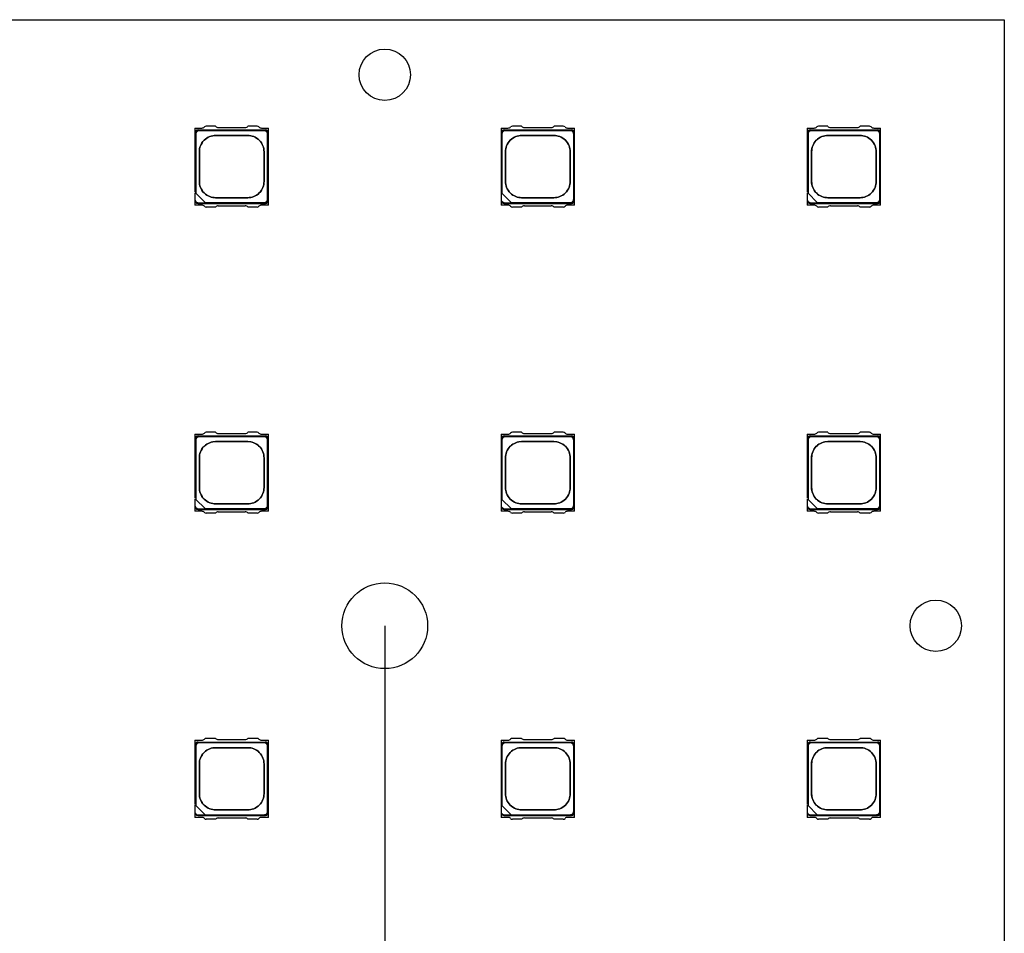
# Model space of a CAD drawing. Header units: millimetres. Extents: x 16 to 406, y 5 to 285.
# Tile 18 of 20: x 252 to 292, y 179 to 216. Entities that reach past the tile are written whole.
import ezdxf
from ezdxf.enums import TextEntityAlignment as Align

# ---------------------------------------------------------------- set-up
doc = ezdxf.new("R2010")
doc.units = ezdxf.units.MM
doc.layers.add('Default', color=7, linetype='Continuous')
doc.layers.add('RECLED_223X50MM_', color=7, linetype='Continuous')
doc.styles.add('SEACAD_Arial', font='arial.ttf')
doc.dimstyles.new('ISO', dxfattribs={"dimtxt": 3.5, "dimasz": 3.5, "dimexe": 1.75, "dimexo": 0, "dimgap": 0.875, "dimtad": 1, "dimtxsty": 'SEACAD_Arial', "dimblk1": '_SE_FILLED', "dimblk2": '_SE_FILLED', "dimsah": 1, "dimcen": 1.75, "dimadec": 0, "dimazin": 0, "dimtfac": 0.5, "dimtdec": 3, "dimtmove": 0, "dimatfit": 3, "dimfxl": 1, "dimarcsym": 0})

# ---------------------------------------------------------------- blocks, each defined once
blk = doc.blocks.new('SE')
at = {"layer": 'RECLED_223X50MM_', "color": 7, "linetype": 'Continuous'}
for p, q in [((69.276, 216.116), (292.276, 216.116)), ((292.276, 216.116), (292.276, 166.616)), ((259.226, 211.691), (259.226, 211.486)), ((259.226, 211.691), (259.508, 211.691)), ((259.356, 211.616), (262.096, 211.616)), ((262.061, 211.581), (259.391, 211.581)), ((260.064, 211.766), (259.687, 211.766)), ((260.176, 211.716), (261.276, 211.716)), ((261.766, 211.766), (261.388, 211.766)), ((261.944, 211.691), (262.226, 211.691)), ((262.226, 211.486), (262.226, 211.691)), ((271.726, 211.691), (271.726, 211.486)), ((271.726, 211.691), (272.008, 211.691)), ((271.856, 211.616), (274.596, 211.616)), ((274.561, 211.581), (271.891, 211.581)), ((272.564, 211.766), (272.187, 211.766)), ((272.676, 211.716), (273.776, 211.716)), ((274.266, 211.766), (273.888, 211.766)), ((274.444, 211.691), (274.726, 211.691)), ((274.726, 211.486), (274.726, 211.691)), ((284.226, 211.691), (284.226, 211.486)), ((284.226, 211.691), (284.508, 211.691)), ((284.356, 211.616), (287.096, 211.616)), ((287.061, 211.581), (284.391, 211.581)), ((285.064, 211.766), (284.687, 211.766)), ((285.176, 211.716), (286.276, 211.716)), ((286.766, 211.766), (286.388, 211.766)), ((286.944, 211.691), (287.226, 211.691)), ((287.226, 211.486), (287.226, 211.691)), ((259.226, 211.486), (259.226, 209.084)), ((259.261, 211.451), (259.261, 209.026)), ((262.191, 208.781), (262.191, 211.451)), ((262.226, 208.746), (262.226, 211.486)), ((271.726, 211.486), (271.726, 208.746)), ((271.761, 211.451), (271.761, 209.026)), ((274.691, 208.781), (274.691, 211.451)), ((274.726, 208.746), (274.726, 211.486)), ((284.226, 211.486), (284.226, 209.084)), ((284.261, 211.451), (284.261, 209.026)), ((287.191, 208.781), (287.191, 211.451)), ((287.226, 208.746), (287.226, 211.486)), ((259.226, 208.815), (259.226, 208.746)), ((259.226, 208.746), (259.226, 208.541)), ((259.261, 209.026), (259.24, 209.047)), ((259.636, 208.651), (259.261, 209.026)), ((262.226, 208.541), (262.226, 208.746)), ((271.726, 208.746), (271.726, 208.541)), ((271.761, 209.026), (271.74, 209.047)), ((272.136, 208.651), (271.761, 209.026)), ((274.726, 208.541), (274.726, 208.746)), ((284.226, 208.815), (284.226, 208.746)), ((284.226, 208.746), (284.226, 208.541)), ((284.261, 209.026), (284.24, 209.047)), ((284.636, 208.651), (284.261, 209.026)), ((287.226, 208.541), (287.226, 208.746)), ((259.508, 208.541), (259.226, 208.541)), ((259.355, 208.616), (262.1, 208.616)), ((259.636, 208.651), (262.061, 208.651)), ((259.657, 208.63), (259.636, 208.651)), ((260.064, 208.466), (259.687, 208.466)), ((260.176, 208.516), (261.276, 208.516)), ((261.766, 208.466), (261.388, 208.466)), ((262.226, 208.541), (261.944, 208.541)), ((272.008, 208.541), (271.726, 208.541)), ((271.855, 208.616), (274.6, 208.616)), ((272.136, 208.651), (274.561, 208.651)), ((272.157, 208.63), (272.136, 208.651)), ((272.564, 208.466), (272.187, 208.466)), ((272.676, 208.516), (273.776, 208.516)), ((274.266, 208.466), (273.888, 208.466)), ((274.726, 208.541), (274.444, 208.541)), ((284.508, 208.541), (284.226, 208.541)), ((284.355, 208.616), (287.1, 208.616)), ((284.636, 208.651), (287.061, 208.651)), ((284.657, 208.63), (284.636, 208.651)), ((285.064, 208.466), (284.687, 208.466)), ((285.176, 208.516), (286.276, 208.516)), ((286.766, 208.466), (286.388, 208.466)), ((287.226, 208.541), (286.944, 208.541)), ((259.226, 199.191), (259.226, 198.986)), ((259.226, 199.191), (259.508, 199.191)), ((259.356, 199.116), (262.096, 199.116)), ((262.061, 199.081), (259.391, 199.081)), ((260.064, 199.266), (259.687, 199.266)), ((260.176, 199.216), (261.276, 199.216)), ((261.766, 199.266), (261.388, 199.266)), ((261.944, 199.191), (262.226, 199.191)), ((262.226, 198.986), (262.226, 199.191)), ((271.726, 199.191), (271.726, 198.986)), ((271.726, 199.191), (272.008, 199.191)), ((271.856, 199.116), (274.596, 199.116)), ((274.561, 199.081), (271.891, 199.081)), ((272.564, 199.266), (272.187, 199.266)), ((272.676, 199.216), (273.776, 199.216)), ((274.266, 199.266), (273.888, 199.266)), ((274.444, 199.191), (274.726, 199.191)), ((274.726, 198.986), (274.726, 199.191)), ((284.226, 199.191), (284.226, 198.986)), ((284.226, 199.191), (284.508, 199.191)), ((284.356, 199.116), (287.096, 199.116)), ((287.061, 199.081), (284.391, 199.081)), ((285.064, 199.266), (284.687, 199.266)), ((285.176, 199.216), (286.276, 199.216)), ((286.766, 199.266), (286.388, 199.266)), ((286.944, 199.191), (287.226, 199.191)), ((287.226, 198.986), (287.226, 199.191)), ((259.226, 198.986), (259.226, 196.584)), ((259.261, 198.951), (259.261, 196.526)), ((262.191, 196.281), (262.191, 198.951)), ((262.226, 196.246), (262.226, 198.986)), ((271.726, 198.986), (271.726, 196.246)), ((271.761, 198.951), (271.761, 196.526)), ((274.691, 196.281), (274.691, 198.951)), ((274.726, 196.246), (274.726, 198.986)), ((284.226, 198.986), (284.226, 196.584)), ((284.261, 198.951), (284.261, 196.526)), ((287.191, 196.281), (287.191, 198.951)), ((287.226, 196.246), (287.226, 198.986)), ((259.226, 196.315), (259.226, 196.246)), ((259.226, 196.246), (259.226, 196.041)), ((259.261, 196.526), (259.24, 196.547)), ((259.636, 196.151), (259.261, 196.526)), ((262.226, 196.041), (262.226, 196.246)), ((271.726, 196.246), (271.726, 196.041)), ((271.761, 196.526), (271.74, 196.547)), ((272.136, 196.151), (271.761, 196.526)), ((274.726, 196.041), (274.726, 196.246)), ((284.226, 196.315), (284.226, 196.246)), ((284.226, 196.246), (284.226, 196.041)), ((284.261, 196.526), (284.24, 196.547)), ((284.636, 196.151), (284.261, 196.526)), ((287.226, 196.041), (287.226, 196.246)), ((259.508, 196.041), (259.226, 196.041)), ((259.355, 196.116), (262.1, 196.116)), ((259.636, 196.151), (262.061, 196.151)), ((259.657, 196.13), (259.636, 196.151)), ((260.064, 195.966), (259.687, 195.966)), ((260.176, 196.016), (261.276, 196.016)), ((261.766, 195.966), (261.388, 195.966)), ((262.226, 196.041), (261.944, 196.041)), ((272.008, 196.041), (271.726, 196.041)), ((271.855, 196.116), (274.6, 196.116)), ((272.136, 196.151), (274.561, 196.151)), ((272.157, 196.13), (272.136, 196.151)), ((272.564, 195.966), (272.187, 195.966)), ((272.676, 196.016), (273.776, 196.016)), ((274.266, 195.966), (273.888, 195.966)), ((274.726, 196.041), (274.444, 196.041)), ((284.508, 196.041), (284.226, 196.041)), ((284.355, 196.116), (287.1, 196.116)), ((284.636, 196.151), (287.061, 196.151)), ((284.657, 196.13), (284.636, 196.151)), ((285.064, 195.966), (284.687, 195.966)), ((285.176, 196.016), (286.276, 196.016)), ((286.766, 195.966), (286.388, 195.966)), ((287.226, 196.041), (286.944, 196.041)), ((259.226, 186.691), (259.226, 186.486)), ((259.226, 186.691), (259.508, 186.691)), ((259.356, 186.616), (262.096, 186.616)), ((262.061, 186.581), (259.391, 186.581)), ((260.064, 186.766), (259.687, 186.766)), ((260.176, 186.716), (261.276, 186.716)), ((261.766, 186.766), (261.388, 186.766)), ((261.944, 186.691), (262.226, 186.691)), ((262.226, 186.486), (262.226, 186.691)), ((271.726, 186.691), (271.726, 186.486)), ((271.726, 186.691), (272.008, 186.691)), ((271.856, 186.616), (274.596, 186.616)), ((274.561, 186.581), (271.891, 186.581)), ((272.564, 186.766), (272.187, 186.766)), ((272.676, 186.716), (273.776, 186.716)), ((274.266, 186.766), (273.888, 186.766)), ((274.444, 186.691), (274.726, 186.691)), ((274.726, 186.486), (274.726, 186.691)), ((284.226, 186.691), (284.226, 186.486)), ((284.226, 186.691), (284.508, 186.691)), ((284.356, 186.616), (287.096, 186.616)), ((287.061, 186.581), (284.391, 186.581)), ((285.064, 186.766), (284.687, 186.766)), ((285.176, 186.716), (286.276, 186.716)), ((286.766, 186.766), (286.388, 186.766)), ((286.944, 186.691), (287.226, 186.691)), ((287.226, 186.486), (287.226, 186.691)), ((259.226, 186.486), (259.226, 184.084)), ((259.261, 186.451), (259.261, 184.026)), ((262.191, 183.781), (262.191, 186.451)), ((262.226, 183.746), (262.226, 186.486)), ((271.726, 186.486), (271.726, 183.746)), ((271.761, 186.451), (271.761, 184.026)), ((274.691, 183.781), (274.691, 186.451)), ((274.726, 183.746), (274.726, 186.486)), ((284.226, 186.486), (284.226, 184.084)), ((284.261, 186.451), (284.261, 184.026)), ((287.191, 183.781), (287.191, 186.451)), ((287.226, 183.746), (287.226, 186.486)), ((259.226, 183.815), (259.226, 183.746)), ((259.261, 184.026), (259.24, 184.047)), ((259.636, 183.651), (259.261, 184.026)), ((271.761, 184.026), (271.74, 184.047)), ((272.136, 183.651), (271.761, 184.026)), ((284.226, 183.815), (284.226, 183.746)), ((284.261, 184.026), (284.24, 184.047)), ((284.636, 183.651), (284.261, 184.026)), ((259.226, 183.746), (259.226, 183.541)), ((259.508, 183.541), (259.226, 183.541)), ((259.355, 183.616), (262.1, 183.616)), ((259.636, 183.651), (262.061, 183.651)), ((259.657, 183.63), (259.636, 183.651)), ((260.064, 183.466), (259.687, 183.466)), ((260.176, 183.516), (261.276, 183.516)), ((261.766, 183.466), (261.388, 183.466)), ((262.226, 183.541), (261.944, 183.541)), ((262.226, 183.541), (262.226, 183.746)), ((271.726, 183.746), (271.726, 183.541)), ((272.008, 183.541), (271.726, 183.541)), ((271.855, 183.616), (274.6, 183.616)), ((272.136, 183.651), (274.561, 183.651)), ((272.157, 183.63), (272.136, 183.651)), ((272.564, 183.466), (272.187, 183.466)), ((272.676, 183.516), (273.776, 183.516)), ((274.266, 183.466), (273.888, 183.466)), ((274.726, 183.541), (274.444, 183.541)), ((274.726, 183.541), (274.726, 183.746)), ((284.226, 183.746), (284.226, 183.541)), ((284.508, 183.541), (284.226, 183.541)), ((284.355, 183.616), (287.1, 183.616)), ((284.636, 183.651), (287.061, 183.651)), ((284.657, 183.63), (284.636, 183.651)), ((285.064, 183.466), (284.687, 183.466)), ((285.176, 183.516), (286.276, 183.516)), ((286.766, 183.466), (286.388, 183.466)), ((287.226, 183.541), (286.944, 183.541)), ((287.226, 183.541), (287.226, 183.746))]:
    blk.add_line(p, q, dxfattribs=at)
for centre, radius in [((266.976, 213.866), 1.05), ((266.976, 191.366), 1.75), ((289.476, 191.366), 1.05)]:
    blk.add_circle(centre, radius, dxfattribs=at)
for centre, radius, start, end in [((259.358, 211.484), 0.132, 91.0089, 178.9911), ((259.508, 211.841), 0.15, 270, 315.573), ((259.687, 211.666), 0.1, 90, 135.573), ((260.176, 211.866), 0.15, 221.8103, 270), ((261.276, 211.866), 0.15, 270, 318.1897), ((261.766, 211.666), 0.1, 44.427, 90), ((261.944, 211.841), 0.15, 224.427, 270), ((262.094, 211.484), 0.132, 1.0089, 88.9911), ((271.858, 211.484), 0.132, 91.0089, 178.9911), ((272.008, 211.841), 0.15, 270, 315.573), ((272.187, 211.666), 0.1, 90, 135.573), ((272.676, 211.866), 0.15, 221.8103, 270), ((273.776, 211.866), 0.15, 270, 318.1897), ((274.266, 211.666), 0.1, 44.427, 90), ((274.444, 211.841), 0.15, 224.427, 270), ((274.594, 211.484), 0.132, 1.0089, 88.9911), ((284.358, 211.484), 0.132, 91.0089, 178.9911), ((284.508, 211.841), 0.15, 270, 315.573), ((284.687, 211.666), 0.1, 90, 135.573), ((285.176, 211.866), 0.15, 221.8103, 270), ((286.276, 211.866), 0.15, 270, 318.1897), ((286.766, 211.666), 0.1, 44.427, 90), ((286.944, 211.841), 0.15, 224.427, 270), ((287.094, 211.484), 0.132, 1.0089, 88.9911), ((259.358, 208.748), 0.132, 181.0181, 268.5406), ((262.094, 208.748), 0.133, 272.729, 358.9646), ((271.858, 208.748), 0.132, 181.0181, 268.5406), ((274.594, 208.748), 0.133, 272.729, 358.9646), ((284.358, 208.748), 0.132, 181.0181, 268.5406), ((287.094, 208.748), 0.133, 272.729, 358.9646), ((259.508, 208.391), 0.15, 44.427, 90), ((259.687, 208.566), 0.1, 224.427, 270), ((260.176, 208.366), 0.15, 90, 138.1897), ((261.276, 208.366), 0.15, 41.8103, 90), ((261.766, 208.566), 0.1, 270, 315.573), ((261.944, 208.391), 0.15, 90, 135.573), ((272.008, 208.391), 0.15, 44.427, 90), ((272.187, 208.566), 0.1, 224.427, 270), ((272.676, 208.366), 0.15, 90, 138.1897), ((273.776, 208.366), 0.15, 41.8103, 90), ((274.266, 208.566), 0.1, 270, 315.573), ((274.444, 208.391), 0.15, 90, 135.573), ((284.508, 208.391), 0.15, 44.427, 90), ((284.687, 208.566), 0.1, 224.427, 270), ((285.176, 208.366), 0.15, 90, 138.1897), ((286.276, 208.366), 0.15, 41.8103, 90), ((286.766, 208.566), 0.1, 270, 315.573), ((286.944, 208.391), 0.15, 90, 135.573), ((259.358, 198.984), 0.132, 91.0089, 178.9911), ((259.508, 199.341), 0.15, 270, 315.573), ((259.687, 199.166), 0.1, 90, 135.573), ((260.176, 199.366), 0.15, 221.8103, 270), ((261.276, 199.366), 0.15, 270, 318.1897), ((261.766, 199.166), 0.1, 44.427, 90), ((261.944, 199.341), 0.15, 224.427, 270), ((262.094, 198.984), 0.132, 1.0089, 88.9911), ((271.858, 198.984), 0.132, 91.0089, 178.9911), ((272.008, 199.341), 0.15, 270, 315.573), ((272.187, 199.166), 0.1, 90, 135.573), ((272.676, 199.366), 0.15, 221.8103, 270), ((273.776, 199.366), 0.15, 270, 318.1897), ((274.266, 199.166), 0.1, 44.427, 90), ((274.444, 199.341), 0.15, 224.427, 270), ((274.594, 198.984), 0.132, 1.0089, 88.9911), ((284.358, 198.984), 0.132, 91.0089, 178.9911), ((284.508, 199.341), 0.15, 270, 315.573), ((284.687, 199.166), 0.1, 90, 135.573), ((285.176, 199.366), 0.15, 221.8103, 270), ((286.276, 199.366), 0.15, 270, 318.1897), ((286.766, 199.166), 0.1, 44.427, 90), ((286.944, 199.341), 0.15, 224.427, 270), ((287.094, 198.984), 0.132, 1.0089, 88.9911), ((259.358, 196.248), 0.132, 181.0181, 268.5406), ((262.094, 196.248), 0.133, 272.729, 358.9646), ((271.858, 196.248), 0.132, 181.0181, 268.5406), ((274.594, 196.248), 0.133, 272.729, 358.9646), ((284.358, 196.248), 0.132, 181.0181, 268.5406), ((287.094, 196.248), 0.133, 272.729, 358.9646), ((259.508, 195.891), 0.15, 44.427, 90), ((259.687, 196.066), 0.1, 224.427, 270), ((260.176, 195.866), 0.15, 90, 138.1897), ((261.276, 195.866), 0.15, 41.8103, 90), ((261.766, 196.066), 0.1, 270, 315.573), ((261.944, 195.891), 0.15, 90, 135.573), ((272.008, 195.891), 0.15, 44.427, 90), ((272.187, 196.066), 0.1, 224.427, 270), ((272.676, 195.866), 0.15, 90, 138.1897), ((273.776, 195.866), 0.15, 41.8103, 90), ((274.266, 196.066), 0.1, 270, 315.573), ((274.444, 195.891), 0.15, 90, 135.573), ((284.508, 195.891), 0.15, 44.427, 90), ((284.687, 196.066), 0.1, 224.427, 270), ((285.176, 195.866), 0.15, 90, 138.1897), ((286.276, 195.866), 0.15, 41.8103, 90), ((286.766, 196.066), 0.1, 270, 315.573), ((286.944, 195.891), 0.15, 90, 135.573), ((259.358, 186.484), 0.132, 91.0089, 178.9911), ((259.508, 186.841), 0.15, 270, 315.573), ((259.687, 186.666), 0.1, 90, 135.573), ((260.176, 186.866), 0.15, 221.8103, 270), ((261.276, 186.866), 0.15, 270, 318.1897), ((261.766, 186.666), 0.1, 44.427, 90), ((261.944, 186.841), 0.15, 224.427, 270), ((262.094, 186.484), 0.132, 1.0089, 88.9911), ((271.858, 186.484), 0.132, 91.0089, 178.9911), ((272.008, 186.841), 0.15, 270, 315.573), ((272.187, 186.666), 0.1, 90, 135.573), ((272.676, 186.866), 0.15, 221.8103, 270), ((273.776, 186.866), 0.15, 270, 318.1897), ((274.266, 186.666), 0.1, 44.427, 90), ((274.444, 186.841), 0.15, 224.427, 270), ((274.594, 186.484), 0.132, 1.0089, 88.9911), ((284.358, 186.484), 0.132, 91.0089, 178.9911), ((284.508, 186.841), 0.15, 270, 315.573), ((284.687, 186.666), 0.1, 90, 135.573), ((285.176, 186.866), 0.15, 221.8103, 270), ((286.276, 186.866), 0.15, 270, 318.1897), ((286.766, 186.666), 0.1, 44.427, 90), ((286.944, 186.841), 0.15, 224.427, 270), ((287.094, 186.484), 0.132, 1.0089, 88.9911), ((259.358, 183.748), 0.132, 181.0181, 268.5406), ((259.508, 183.391), 0.15, 44.427, 90), ((259.687, 183.566), 0.1, 224.427, 270), ((260.176, 183.366), 0.15, 90, 138.1897), ((261.276, 183.366), 0.15, 41.8103, 90), ((261.766, 183.566), 0.1, 270, 315.573), ((261.944, 183.391), 0.15, 90, 135.573), ((262.094, 183.748), 0.133, 272.729, 358.9646), ((271.858, 183.748), 0.132, 181.0181, 268.5406), ((272.008, 183.391), 0.15, 44.427, 90), ((272.187, 183.566), 0.1, 224.427, 270), ((272.676, 183.366), 0.15, 90, 138.1897), ((273.776, 183.366), 0.15, 41.8103, 90), ((274.266, 183.566), 0.1, 270, 315.573), ((274.444, 183.391), 0.15, 90, 135.573), ((274.594, 183.748), 0.133, 272.729, 358.9646), ((284.358, 183.748), 0.132, 181.0181, 268.5406), ((284.508, 183.391), 0.15, 44.427, 90), ((284.687, 183.566), 0.1, 224.427, 270), ((285.176, 183.366), 0.15, 90, 138.1897), ((286.276, 183.366), 0.15, 41.8103, 90), ((286.766, 183.566), 0.1, 270, 315.573), ((286.944, 183.391), 0.15, 90, 135.573), ((287.094, 183.748), 0.133, 272.729, 358.9646)]:
    blk.add_arc(centre, radius, start, end, dxfattribs=at)
for points, degree, knots in [([(259.391, 211.581), (259.338, 211.581), (259.299, 211.543), (259.261, 211.505), (259.261, 211.451)], 2, [0, 0, 0, 0.5, 0.5, 1, 1, 1]), ([(262.191, 211.451), (262.191, 211.504), (262.153, 211.543), (262.115, 211.581), (262.061, 211.581)], 2, [0, 0, 0, 0.5, 0.5, 1, 1, 1]), ([(271.891, 211.581), (271.838, 211.581), (271.799, 211.543), (271.761, 211.505), (271.761, 211.451)], 2, [0, 0, 0, 0.5, 0.5, 1, 1, 1]), ([(274.691, 211.451), (274.691, 211.504), (274.653, 211.543), (274.615, 211.581), (274.561, 211.581)], 2, [0, 0, 0, 0.5, 0.5, 1, 1, 1]), ([(284.391, 211.581), (284.338, 211.581), (284.299, 211.543), (284.261, 211.505), (284.261, 211.451)], 2, [0, 0, 0, 0.5, 0.5, 1, 1, 1]), ([(287.191, 211.451), (287.191, 211.504), (287.153, 211.543), (287.115, 211.581), (287.061, 211.581)], 2, [0, 0, 0, 0.5, 0.5, 1, 1, 1]), ([(262.046, 209.506), (262.046, 209.619), (262.046, 209.826), (262.046, 210.116), (262.046, 210.406), (262.046, 210.613), (262.046, 210.801), (262.021, 210.965), (261.868, 211.208), (261.624, 211.361), (261.461, 211.386), (261.264, 211.386), (261.041, 211.386), (260.726, 211.386), (260.411, 211.386), (260.188, 211.386), (259.991, 211.386), (259.828, 211.361), (259.585, 211.208), (259.431, 210.965), (259.406, 210.801), (259.406, 210.613), (259.406, 210.406), (259.406, 210.116), (259.406, 209.826), (259.406, 209.619), (259.406, 209.431), (259.431, 209.267), (259.585, 209.024), (259.828, 208.871), (259.991, 208.846), (260.188, 208.846), (260.411, 208.846), (260.726, 208.846), (261.041, 208.846), (261.264, 208.846), (261.461, 208.846), (261.624, 208.871), (261.868, 209.024), (262.021, 209.267), (262.046, 209.431), (262.046, 209.506)], 3, [0, 0, 0, 0, 0.036742, 0.073484, 0.110226, 0.146967, 0.146967, 0.171271, 0.195574, 0.219877, 0.244181, 0.244181, 0.283832, 0.323484, 0.363135, 0.402787, 0.402787, 0.42709, 0.451393, 0.475697, 0.5, 0.5, 0.536742, 0.573484, 0.610226, 0.646967, 0.646967, 0.671271, 0.695574, 0.719877, 0.744181, 0.744181, 0.783832, 0.823484, 0.863135, 0.902787, 0.902787, 0.92709, 0.951393, 0.975697, 1, 1, 1, 1]), ([(262.045, 209.506), (262.045, 209.431), (262.02, 209.267), (261.867, 209.024), (261.624, 208.872), (261.461, 208.847), (261.265, 208.847), (261.041, 208.847), (260.726, 208.847), (260.411, 208.847), (260.188, 208.847), (259.991, 208.847), (259.828, 208.872), (259.585, 209.024), (259.433, 209.267), (259.407, 209.431), (259.407, 209.619), (259.407, 209.825), (259.407, 210.116), (259.407, 210.407), (259.407, 210.613), (259.407, 210.801), (259.433, 210.965), (259.585, 211.207), (259.828, 211.36), (259.991, 211.385), (260.188, 211.385), (260.411, 211.385), (260.726, 211.385), (261.041, 211.385), (261.265, 211.385), (261.461, 211.385), (261.624, 211.36), (261.867, 211.207), (262.02, 210.965), (262.045, 210.801), (262.045, 210.613), (262.045, 210.407), (262.045, 210.116), (262.045, 209.825), (262.045, 209.619), (262.045, 209.506)], 3, [0, 0, 0, 0, 0.024303, 0.048607, 0.07291, 0.097213, 0.097213, 0.136865, 0.176516, 0.216168, 0.255819, 0.255819, 0.280123, 0.304426, 0.328729, 0.353033, 0.353033, 0.389774, 0.426516, 0.463258, 0.5, 0.5, 0.524303, 0.548607, 0.57291, 0.597213, 0.597213, 0.636865, 0.676516, 0.716168, 0.755819, 0.755819, 0.780123, 0.804426, 0.828729, 0.853033, 0.853033, 0.889774, 0.926516, 0.963258, 1, 1, 1, 1]), ([(274.546, 209.506), (274.546, 209.619), (274.546, 209.826), (274.546, 210.116), (274.546, 210.406), (274.546, 210.613), (274.546, 210.801), (274.521, 210.965), (274.368, 211.208), (274.124, 211.361), (273.961, 211.386), (273.764, 211.386), (273.541, 211.386), (273.226, 211.386), (272.911, 211.386), (272.688, 211.386), (272.491, 211.386), (272.328, 211.361), (272.085, 211.208), (271.931, 210.965), (271.906, 210.801), (271.906, 210.613), (271.906, 210.406), (271.906, 210.116), (271.906, 209.826), (271.906, 209.619), (271.906, 209.431), (271.931, 209.267), (272.085, 209.024), (272.328, 208.871), (272.491, 208.846), (272.688, 208.846), (272.911, 208.846), (273.226, 208.846), (273.541, 208.846), (273.764, 208.846), (273.961, 208.846), (274.124, 208.871), (274.368, 209.024), (274.521, 209.267), (274.546, 209.431), (274.546, 209.506)], 3, [0, 0, 0, 0, 0.036742, 0.073484, 0.110226, 0.146967, 0.146967, 0.171271, 0.195574, 0.219877, 0.244181, 0.244181, 0.283832, 0.323484, 0.363135, 0.402787, 0.402787, 0.42709, 0.451393, 0.475697, 0.5, 0.5, 0.536742, 0.573484, 0.610226, 0.646967, 0.646967, 0.671271, 0.695574, 0.719877, 0.744181, 0.744181, 0.783832, 0.823484, 0.863135, 0.902787, 0.902787, 0.92709, 0.951393, 0.975697, 1, 1, 1, 1]), ([(274.545, 209.506), (274.545, 209.431), (274.52, 209.267), (274.367, 209.024), (274.124, 208.872), (273.961, 208.847), (273.765, 208.847), (273.541, 208.847), (273.226, 208.847), (272.911, 208.847), (272.688, 208.847), (272.491, 208.847), (272.328, 208.872), (272.085, 209.024), (271.933, 209.267), (271.907, 209.431), (271.907, 209.619), (271.907, 209.825), (271.907, 210.116), (271.907, 210.407), (271.907, 210.613), (271.907, 210.801), (271.933, 210.965), (272.085, 211.207), (272.328, 211.36), (272.491, 211.385), (272.688, 211.385), (272.911, 211.385), (273.226, 211.385), (273.541, 211.385), (273.765, 211.385), (273.961, 211.385), (274.124, 211.36), (274.367, 211.207), (274.52, 210.965), (274.545, 210.801), (274.545, 210.613), (274.545, 210.407), (274.545, 210.116), (274.545, 209.825), (274.545, 209.619), (274.545, 209.506)], 3, [0, 0, 0, 0, 0.024303, 0.048607, 0.07291, 0.097213, 0.097213, 0.136865, 0.176516, 0.216168, 0.255819, 0.255819, 0.280123, 0.304426, 0.328729, 0.353033, 0.353033, 0.389774, 0.426516, 0.463258, 0.5, 0.5, 0.524303, 0.548607, 0.57291, 0.597213, 0.597213, 0.636865, 0.676516, 0.716168, 0.755819, 0.755819, 0.780123, 0.804426, 0.828729, 0.853033, 0.853033, 0.889774, 0.926516, 0.963258, 1, 1, 1, 1]), ([(287.046, 209.506), (287.046, 209.619), (287.046, 209.826), (287.046, 210.116), (287.046, 210.406), (287.046, 210.613), (287.046, 210.801), (287.021, 210.965), (286.868, 211.208), (286.624, 211.361), (286.461, 211.386), (286.264, 211.386), (286.041, 211.386), (285.726, 211.386), (285.411, 211.386), (285.188, 211.386), (284.991, 211.386), (284.828, 211.361), (284.585, 211.208), (284.431, 210.965), (284.406, 210.801), (284.406, 210.613), (284.406, 210.406), (284.406, 210.116), (284.406, 209.826), (284.406, 209.619), (284.406, 209.431), (284.431, 209.267), (284.585, 209.024), (284.828, 208.871), (284.991, 208.846), (285.188, 208.846), (285.411, 208.846), (285.726, 208.846), (286.041, 208.846), (286.264, 208.846), (286.461, 208.846), (286.624, 208.871), (286.868, 209.024), (287.021, 209.267), (287.046, 209.431), (287.046, 209.506)], 3, [0, 0, 0, 0, 0.036742, 0.073484, 0.110226, 0.146967, 0.146967, 0.171271, 0.195574, 0.219877, 0.244181, 0.244181, 0.283832, 0.323484, 0.363135, 0.402787, 0.402787, 0.42709, 0.451393, 0.475697, 0.5, 0.5, 0.536742, 0.573484, 0.610226, 0.646967, 0.646967, 0.671271, 0.695574, 0.719877, 0.744181, 0.744181, 0.783832, 0.823484, 0.863135, 0.902787, 0.902787, 0.92709, 0.951393, 0.975697, 1, 1, 1, 1]), ([(287.045, 209.506), (287.045, 209.431), (287.02, 209.267), (286.867, 209.024), (286.624, 208.872), (286.461, 208.847), (286.265, 208.847), (286.041, 208.847), (285.726, 208.847), (285.411, 208.847), (285.188, 208.847), (284.991, 208.847), (284.828, 208.872), (284.585, 209.024), (284.433, 209.267), (284.407, 209.431), (284.407, 209.619), (284.407, 209.825), (284.407, 210.116), (284.407, 210.407), (284.407, 210.613), (284.407, 210.801), (284.433, 210.965), (284.585, 211.207), (284.828, 211.36), (284.991, 211.385), (285.188, 211.385), (285.411, 211.385), (285.726, 211.385), (286.041, 211.385), (286.265, 211.385), (286.461, 211.385), (286.624, 211.36), (286.867, 211.207), (287.02, 210.965), (287.045, 210.801), (287.045, 210.613), (287.045, 210.407), (287.045, 210.116), (287.045, 209.825), (287.045, 209.619), (287.045, 209.506)], 3, [0, 0, 0, 0, 0.024303, 0.048607, 0.07291, 0.097213, 0.097213, 0.136865, 0.176516, 0.216168, 0.255819, 0.255819, 0.280123, 0.304426, 0.328729, 0.353033, 0.353033, 0.389774, 0.426516, 0.463258, 0.5, 0.5, 0.524303, 0.548607, 0.57291, 0.597213, 0.597213, 0.636865, 0.676516, 0.716168, 0.755819, 0.755819, 0.780123, 0.804426, 0.828729, 0.853033, 0.853033, 0.889774, 0.926516, 0.963258, 1, 1, 1, 1]), ([(259.657, 208.63), (259.615, 208.63), (259.572, 208.63), (259.469, 208.63), (259.408, 208.621), (259.288, 208.642), (259.24, 208.699), (259.24, 208.76), (259.24, 208.856), (259.24, 208.951), (259.24, 209.047)], 3, [0, 0, 0, 0, 0.163329, 0.163329, 0.397391, 0.397391, 0.631454, 0.631454, 0.631454, 1, 1, 1, 1]), ([(262.061, 208.651), (262.115, 208.651), (262.153, 208.689), (262.191, 208.727), (262.191, 208.781)], 2, [0, 0, 0, 0.5, 0.5, 1, 1, 1]), ([(272.157, 208.63), (272.115, 208.63), (272.072, 208.63), (271.969, 208.63), (271.908, 208.621), (271.788, 208.642), (271.74, 208.699), (271.74, 208.76), (271.74, 208.856), (271.74, 208.951), (271.74, 209.047)], 3, [0, 0, 0, 0, 0.163329, 0.163329, 0.397391, 0.397391, 0.631454, 0.631454, 0.631454, 1, 1, 1, 1]), ([(274.561, 208.651), (274.615, 208.651), (274.653, 208.689), (274.691, 208.727), (274.691, 208.781)], 2, [0, 0, 0, 0.5, 0.5, 1, 1, 1]), ([(284.657, 208.63), (284.615, 208.63), (284.572, 208.63), (284.469, 208.63), (284.408, 208.621), (284.288, 208.642), (284.24, 208.699), (284.24, 208.76), (284.24, 208.856), (284.24, 208.951), (284.24, 209.047)], 3, [0, 0, 0, 0, 0.163329, 0.163329, 0.397391, 0.397391, 0.631454, 0.631454, 0.631454, 1, 1, 1, 1]), ([(287.061, 208.651), (287.115, 208.651), (287.153, 208.689), (287.191, 208.727), (287.191, 208.781)], 2, [0, 0, 0, 0.5, 0.5, 1, 1, 1]), ([(259.391, 199.081), (259.338, 199.081), (259.299, 199.043), (259.261, 199.005), (259.261, 198.951)], 2, [0, 0, 0, 0.5, 0.5, 1, 1, 1]), ([(262.191, 198.951), (262.191, 199.004), (262.153, 199.043), (262.115, 199.081), (262.061, 199.081)], 2, [0, 0, 0, 0.5, 0.5, 1, 1, 1]), ([(271.891, 199.081), (271.838, 199.081), (271.799, 199.043), (271.761, 199.005), (271.761, 198.951)], 2, [0, 0, 0, 0.5, 0.5, 1, 1, 1]), ([(274.691, 198.951), (274.691, 199.004), (274.653, 199.043), (274.615, 199.081), (274.561, 199.081)], 2, [0, 0, 0, 0.5, 0.5, 1, 1, 1]), ([(284.391, 199.081), (284.338, 199.081), (284.299, 199.043), (284.261, 199.005), (284.261, 198.951)], 2, [0, 0, 0, 0.5, 0.5, 1, 1, 1]), ([(287.191, 198.951), (287.191, 199.004), (287.153, 199.043), (287.115, 199.081), (287.061, 199.081)], 2, [0, 0, 0, 0.5, 0.5, 1, 1, 1]), ([(262.046, 197.006), (262.046, 197.119), (262.046, 197.326), (262.046, 197.616), (262.046, 197.906), (262.046, 198.113), (262.046, 198.301), (262.021, 198.465), (261.868, 198.708), (261.624, 198.861), (261.461, 198.886), (261.264, 198.886), (261.041, 198.886), (260.726, 198.886), (260.411, 198.886), (260.188, 198.886), (259.991, 198.886), (259.828, 198.861), (259.585, 198.708), (259.431, 198.465), (259.406, 198.301), (259.406, 198.113), (259.406, 197.906), (259.406, 197.616), (259.406, 197.326), (259.406, 197.119), (259.406, 196.931), (259.431, 196.767), (259.585, 196.524), (259.828, 196.371), (259.991, 196.346), (260.188, 196.346), (260.411, 196.346), (260.726, 196.346), (261.041, 196.346), (261.264, 196.346), (261.461, 196.346), (261.624, 196.371), (261.868, 196.524), (262.021, 196.767), (262.046, 196.931), (262.046, 197.006)], 3, [0, 0, 0, 0, 0.036742, 0.073484, 0.110226, 0.146967, 0.146967, 0.171271, 0.195574, 0.219877, 0.244181, 0.244181, 0.283832, 0.323484, 0.363135, 0.402787, 0.402787, 0.42709, 0.451393, 0.475697, 0.5, 0.5, 0.536742, 0.573484, 0.610226, 0.646967, 0.646967, 0.671271, 0.695574, 0.719877, 0.744181, 0.744181, 0.783832, 0.823484, 0.863135, 0.902787, 0.902787, 0.92709, 0.951393, 0.975697, 1, 1, 1, 1]), ([(262.045, 197.006), (262.045, 196.931), (262.02, 196.767), (261.867, 196.524), (261.624, 196.372), (261.461, 196.347), (261.265, 196.347), (261.041, 196.347), (260.726, 196.347), (260.411, 196.347), (260.188, 196.347), (259.991, 196.347), (259.828, 196.372), (259.585, 196.524), (259.433, 196.767), (259.407, 196.931), (259.407, 197.119), (259.407, 197.325), (259.407, 197.616), (259.407, 197.907), (259.407, 198.113), (259.407, 198.301), (259.433, 198.465), (259.585, 198.707), (259.828, 198.86), (259.991, 198.885), (260.188, 198.885), (260.411, 198.885), (260.726, 198.885), (261.041, 198.885), (261.265, 198.885), (261.461, 198.885), (261.624, 198.86), (261.867, 198.707), (262.02, 198.465), (262.045, 198.301), (262.045, 198.113), (262.045, 197.907), (262.045, 197.616), (262.045, 197.325), (262.045, 197.119), (262.045, 197.006)], 3, [0, 0, 0, 0, 0.024303, 0.048607, 0.07291, 0.097213, 0.097213, 0.136865, 0.176516, 0.216168, 0.255819, 0.255819, 0.280123, 0.304426, 0.328729, 0.353033, 0.353033, 0.389774, 0.426516, 0.463258, 0.5, 0.5, 0.524303, 0.548607, 0.57291, 0.597213, 0.597213, 0.636865, 0.676516, 0.716168, 0.755819, 0.755819, 0.780123, 0.804426, 0.828729, 0.853033, 0.853033, 0.889774, 0.926516, 0.963258, 1, 1, 1, 1]), ([(274.546, 197.006), (274.546, 197.119), (274.546, 197.326), (274.546, 197.616), (274.546, 197.906), (274.546, 198.113), (274.546, 198.301), (274.521, 198.465), (274.368, 198.708), (274.124, 198.861), (273.961, 198.886), (273.764, 198.886), (273.541, 198.886), (273.226, 198.886), (272.911, 198.886), (272.688, 198.886), (272.491, 198.886), (272.328, 198.861), (272.085, 198.708), (271.931, 198.465), (271.906, 198.301), (271.906, 198.113), (271.906, 197.906), (271.906, 197.616), (271.906, 197.326), (271.906, 197.119), (271.906, 196.931), (271.931, 196.767), (272.085, 196.524), (272.328, 196.371), (272.491, 196.346), (272.688, 196.346), (272.911, 196.346), (273.226, 196.346), (273.541, 196.346), (273.764, 196.346), (273.961, 196.346), (274.124, 196.371), (274.368, 196.524), (274.521, 196.767), (274.546, 196.931), (274.546, 197.006)], 3, [0, 0, 0, 0, 0.036742, 0.073484, 0.110226, 0.146967, 0.146967, 0.171271, 0.195574, 0.219877, 0.244181, 0.244181, 0.283832, 0.323484, 0.363135, 0.402787, 0.402787, 0.42709, 0.451393, 0.475697, 0.5, 0.5, 0.536742, 0.573484, 0.610226, 0.646967, 0.646967, 0.671271, 0.695574, 0.719877, 0.744181, 0.744181, 0.783832, 0.823484, 0.863135, 0.902787, 0.902787, 0.92709, 0.951393, 0.975697, 1, 1, 1, 1]), ([(274.545, 197.006), (274.545, 196.931), (274.52, 196.767), (274.367, 196.524), (274.124, 196.372), (273.961, 196.347), (273.765, 196.347), (273.541, 196.347), (273.226, 196.347), (272.911, 196.347), (272.688, 196.347), (272.491, 196.347), (272.328, 196.372), (272.085, 196.524), (271.933, 196.767), (271.907, 196.931), (271.907, 197.119), (271.907, 197.325), (271.907, 197.616), (271.907, 197.907), (271.907, 198.113), (271.907, 198.301), (271.933, 198.465), (272.085, 198.707), (272.328, 198.86), (272.491, 198.885), (272.688, 198.885), (272.911, 198.885), (273.226, 198.885), (273.541, 198.885), (273.765, 198.885), (273.961, 198.885), (274.124, 198.86), (274.367, 198.707), (274.52, 198.465), (274.545, 198.301), (274.545, 198.113), (274.545, 197.907), (274.545, 197.616), (274.545, 197.325), (274.545, 197.119), (274.545, 197.006)], 3, [0, 0, 0, 0, 0.024303, 0.048607, 0.07291, 0.097213, 0.097213, 0.136865, 0.176516, 0.216168, 0.255819, 0.255819, 0.280123, 0.304426, 0.328729, 0.353033, 0.353033, 0.389774, 0.426516, 0.463258, 0.5, 0.5, 0.524303, 0.548607, 0.57291, 0.597213, 0.597213, 0.636865, 0.676516, 0.716168, 0.755819, 0.755819, 0.780123, 0.804426, 0.828729, 0.853033, 0.853033, 0.889774, 0.926516, 0.963258, 1, 1, 1, 1]), ([(287.046, 197.006), (287.046, 197.119), (287.046, 197.326), (287.046, 197.616), (287.046, 197.906), (287.046, 198.113), (287.046, 198.301), (287.021, 198.465), (286.868, 198.708), (286.624, 198.861), (286.461, 198.886), (286.264, 198.886), (286.041, 198.886), (285.726, 198.886), (285.411, 198.886), (285.188, 198.886), (284.991, 198.886), (284.828, 198.861), (284.585, 198.708), (284.431, 198.465), (284.406, 198.301), (284.406, 198.113), (284.406, 197.906), (284.406, 197.616), (284.406, 197.326), (284.406, 197.119), (284.406, 196.931), (284.431, 196.767), (284.585, 196.524), (284.828, 196.371), (284.991, 196.346), (285.188, 196.346), (285.411, 196.346), (285.726, 196.346), (286.041, 196.346), (286.264, 196.346), (286.461, 196.346), (286.624, 196.371), (286.868, 196.524), (287.021, 196.767), (287.046, 196.931), (287.046, 197.006)], 3, [0, 0, 0, 0, 0.036742, 0.073484, 0.110226, 0.146967, 0.146967, 0.171271, 0.195574, 0.219877, 0.244181, 0.244181, 0.283832, 0.323484, 0.363135, 0.402787, 0.402787, 0.42709, 0.451393, 0.475697, 0.5, 0.5, 0.536742, 0.573484, 0.610226, 0.646967, 0.646967, 0.671271, 0.695574, 0.719877, 0.744181, 0.744181, 0.783832, 0.823484, 0.863135, 0.902787, 0.902787, 0.92709, 0.951393, 0.975697, 1, 1, 1, 1]), ([(287.045, 197.006), (287.045, 196.931), (287.02, 196.767), (286.867, 196.524), (286.624, 196.372), (286.461, 196.347), (286.265, 196.347), (286.041, 196.347), (285.726, 196.347), (285.411, 196.347), (285.188, 196.347), (284.991, 196.347), (284.828, 196.372), (284.585, 196.524), (284.433, 196.767), (284.407, 196.931), (284.407, 197.119), (284.407, 197.325), (284.407, 197.616), (284.407, 197.907), (284.407, 198.113), (284.407, 198.301), (284.433, 198.465), (284.585, 198.707), (284.828, 198.86), (284.991, 198.885), (285.188, 198.885), (285.411, 198.885), (285.726, 198.885), (286.041, 198.885), (286.265, 198.885), (286.461, 198.885), (286.624, 198.86), (286.867, 198.707), (287.02, 198.465), (287.045, 198.301), (287.045, 198.113), (287.045, 197.907), (287.045, 197.616), (287.045, 197.325), (287.045, 197.119), (287.045, 197.006)], 3, [0, 0, 0, 0, 0.024303, 0.048607, 0.07291, 0.097213, 0.097213, 0.136865, 0.176516, 0.216168, 0.255819, 0.255819, 0.280123, 0.304426, 0.328729, 0.353033, 0.353033, 0.389774, 0.426516, 0.463258, 0.5, 0.5, 0.524303, 0.548607, 0.57291, 0.597213, 0.597213, 0.636865, 0.676516, 0.716168, 0.755819, 0.755819, 0.780123, 0.804426, 0.828729, 0.853033, 0.853033, 0.889774, 0.926516, 0.963258, 1, 1, 1, 1]), ([(259.657, 196.13), (259.615, 196.13), (259.572, 196.13), (259.469, 196.13), (259.408, 196.121), (259.288, 196.142), (259.24, 196.199), (259.24, 196.26), (259.24, 196.356), (259.24, 196.451), (259.24, 196.547)], 3, [0, 0, 0, 0, 0.163329, 0.163329, 0.397391, 0.397391, 0.631454, 0.631454, 0.631454, 1, 1, 1, 1]), ([(262.061, 196.151), (262.115, 196.151), (262.153, 196.189), (262.191, 196.227), (262.191, 196.281)], 2, [0, 0, 0, 0.5, 0.5, 1, 1, 1]), ([(272.157, 196.13), (272.115, 196.13), (272.072, 196.13), (271.969, 196.13), (271.908, 196.121), (271.788, 196.142), (271.74, 196.199), (271.74, 196.26), (271.74, 196.356), (271.74, 196.451), (271.74, 196.547)], 3, [0, 0, 0, 0, 0.163329, 0.163329, 0.397391, 0.397391, 0.631454, 0.631454, 0.631454, 1, 1, 1, 1]), ([(274.561, 196.151), (274.615, 196.151), (274.653, 196.189), (274.691, 196.227), (274.691, 196.281)], 2, [0, 0, 0, 0.5, 0.5, 1, 1, 1]), ([(284.657, 196.13), (284.615, 196.13), (284.572, 196.13), (284.469, 196.13), (284.408, 196.121), (284.288, 196.142), (284.24, 196.199), (284.24, 196.26), (284.24, 196.356), (284.24, 196.451), (284.24, 196.547)], 3, [0, 0, 0, 0, 0.163329, 0.163329, 0.397391, 0.397391, 0.631454, 0.631454, 0.631454, 1, 1, 1, 1]), ([(287.061, 196.151), (287.115, 196.151), (287.153, 196.189), (287.191, 196.227), (287.191, 196.281)], 2, [0, 0, 0, 0.5, 0.5, 1, 1, 1]), ([(259.391, 186.581), (259.338, 186.581), (259.299, 186.543), (259.261, 186.505), (259.261, 186.451)], 2, [0, 0, 0, 0.5, 0.5, 1, 1, 1]), ([(262.191, 186.451), (262.191, 186.504), (262.153, 186.543), (262.115, 186.581), (262.061, 186.581)], 2, [0, 0, 0, 0.5, 0.5, 1, 1, 1]), ([(271.891, 186.581), (271.838, 186.581), (271.799, 186.543), (271.761, 186.505), (271.761, 186.451)], 2, [0, 0, 0, 0.5, 0.5, 1, 1, 1]), ([(274.691, 186.451), (274.691, 186.504), (274.653, 186.543), (274.615, 186.581), (274.561, 186.581)], 2, [0, 0, 0, 0.5, 0.5, 1, 1, 1]), ([(284.391, 186.581), (284.338, 186.581), (284.299, 186.543), (284.261, 186.505), (284.261, 186.451)], 2, [0, 0, 0, 0.5, 0.5, 1, 1, 1]), ([(287.191, 186.451), (287.191, 186.504), (287.153, 186.543), (287.115, 186.581), (287.061, 186.581)], 2, [0, 0, 0, 0.5, 0.5, 1, 1, 1]), ([(262.046, 184.506), (262.046, 184.619), (262.046, 184.826), (262.046, 185.116), (262.046, 185.406), (262.046, 185.613), (262.046, 185.801), (262.021, 185.965), (261.868, 186.208), (261.624, 186.361), (261.461, 186.386), (261.264, 186.386), (261.041, 186.386), (260.726, 186.386), (260.411, 186.386), (260.188, 186.386), (259.991, 186.386), (259.828, 186.361), (259.585, 186.208), (259.431, 185.965), (259.406, 185.801), (259.406, 185.613), (259.406, 185.406), (259.406, 185.116), (259.406, 184.826), (259.406, 184.619), (259.406, 184.431), (259.431, 184.267), (259.585, 184.024), (259.828, 183.871), (259.991, 183.846), (260.188, 183.846), (260.411, 183.846), (260.726, 183.846), (261.041, 183.846), (261.264, 183.846), (261.461, 183.846), (261.624, 183.871), (261.868, 184.024), (262.021, 184.267), (262.046, 184.431), (262.046, 184.506)], 3, [0, 0, 0, 0, 0.036742, 0.073484, 0.110226, 0.146967, 0.146967, 0.171271, 0.195574, 0.219877, 0.244181, 0.244181, 0.283832, 0.323484, 0.363135, 0.402787, 0.402787, 0.42709, 0.451393, 0.475697, 0.5, 0.5, 0.536742, 0.573484, 0.610226, 0.646967, 0.646967, 0.671271, 0.695574, 0.719877, 0.744181, 0.744181, 0.783832, 0.823484, 0.863135, 0.902787, 0.902787, 0.92709, 0.951393, 0.975697, 1, 1, 1, 1]), ([(262.045, 184.506), (262.045, 184.431), (262.02, 184.267), (261.867, 184.024), (261.624, 183.872), (261.461, 183.847), (261.265, 183.847), (261.041, 183.847), (260.726, 183.847), (260.411, 183.847), (260.188, 183.847), (259.991, 183.847), (259.828, 183.872), (259.585, 184.024), (259.433, 184.267), (259.407, 184.431), (259.407, 184.619), (259.407, 184.825), (259.407, 185.116), (259.407, 185.407), (259.407, 185.613), (259.407, 185.801), (259.433, 185.965), (259.585, 186.207), (259.828, 186.36), (259.991, 186.385), (260.188, 186.385), (260.411, 186.385), (260.726, 186.385), (261.041, 186.385), (261.265, 186.385), (261.461, 186.385), (261.624, 186.36), (261.867, 186.207), (262.02, 185.965), (262.045, 185.801), (262.045, 185.613), (262.045, 185.407), (262.045, 185.116), (262.045, 184.825), (262.045, 184.619), (262.045, 184.506)], 3, [0, 0, 0, 0, 0.024303, 0.048607, 0.07291, 0.097213, 0.097213, 0.136865, 0.176516, 0.216168, 0.255819, 0.255819, 0.280123, 0.304426, 0.328729, 0.353033, 0.353033, 0.389774, 0.426516, 0.463258, 0.5, 0.5, 0.524303, 0.548607, 0.57291, 0.597213, 0.597213, 0.636865, 0.676516, 0.716168, 0.755819, 0.755819, 0.780123, 0.804426, 0.828729, 0.853033, 0.853033, 0.889774, 0.926516, 0.963258, 1, 1, 1, 1]), ([(274.546, 184.506), (274.546, 184.619), (274.546, 184.826), (274.546, 185.116), (274.546, 185.406), (274.546, 185.613), (274.546, 185.801), (274.521, 185.965), (274.368, 186.208), (274.124, 186.361), (273.961, 186.386), (273.764, 186.386), (273.541, 186.386), (273.226, 186.386), (272.911, 186.386), (272.688, 186.386), (272.491, 186.386), (272.328, 186.361), (272.085, 186.208), (271.931, 185.965), (271.906, 185.801), (271.906, 185.613), (271.906, 185.406), (271.906, 185.116), (271.906, 184.826), (271.906, 184.619), (271.906, 184.431), (271.931, 184.267), (272.085, 184.024), (272.328, 183.871), (272.491, 183.846), (272.688, 183.846), (272.911, 183.846), (273.226, 183.846), (273.541, 183.846), (273.764, 183.846), (273.961, 183.846), (274.124, 183.871), (274.368, 184.024), (274.521, 184.267), (274.546, 184.431), (274.546, 184.506)], 3, [0, 0, 0, 0, 0.036742, 0.073484, 0.110226, 0.146967, 0.146967, 0.171271, 0.195574, 0.219877, 0.244181, 0.244181, 0.283832, 0.323484, 0.363135, 0.402787, 0.402787, 0.42709, 0.451393, 0.475697, 0.5, 0.5, 0.536742, 0.573484, 0.610226, 0.646967, 0.646967, 0.671271, 0.695574, 0.719877, 0.744181, 0.744181, 0.783832, 0.823484, 0.863135, 0.902787, 0.902787, 0.92709, 0.951393, 0.975697, 1, 1, 1, 1]), ([(274.545, 184.506), (274.545, 184.431), (274.52, 184.267), (274.367, 184.024), (274.124, 183.872), (273.961, 183.847), (273.765, 183.847), (273.541, 183.847), (273.226, 183.847), (272.911, 183.847), (272.688, 183.847), (272.491, 183.847), (272.328, 183.872), (272.085, 184.024), (271.933, 184.267), (271.907, 184.431), (271.907, 184.619), (271.907, 184.825), (271.907, 185.116), (271.907, 185.407), (271.907, 185.613), (271.907, 185.801), (271.933, 185.965), (272.085, 186.207), (272.328, 186.36), (272.491, 186.385), (272.688, 186.385), (272.911, 186.385), (273.226, 186.385), (273.541, 186.385), (273.765, 186.385), (273.961, 186.385), (274.124, 186.36), (274.367, 186.207), (274.52, 185.965), (274.545, 185.801), (274.545, 185.613), (274.545, 185.407), (274.545, 185.116), (274.545, 184.825), (274.545, 184.619), (274.545, 184.506)], 3, [0, 0, 0, 0, 0.024303, 0.048607, 0.07291, 0.097213, 0.097213, 0.136865, 0.176516, 0.216168, 0.255819, 0.255819, 0.280123, 0.304426, 0.328729, 0.353033, 0.353033, 0.389774, 0.426516, 0.463258, 0.5, 0.5, 0.524303, 0.548607, 0.57291, 0.597213, 0.597213, 0.636865, 0.676516, 0.716168, 0.755819, 0.755819, 0.780123, 0.804426, 0.828729, 0.853033, 0.853033, 0.889774, 0.926516, 0.963258, 1, 1, 1, 1]), ([(287.046, 184.506), (287.046, 184.619), (287.046, 184.826), (287.046, 185.116), (287.046, 185.406), (287.046, 185.613), (287.046, 185.801), (287.021, 185.965), (286.868, 186.208), (286.624, 186.361), (286.461, 186.386), (286.264, 186.386), (286.041, 186.386), (285.726, 186.386), (285.411, 186.386), (285.188, 186.386), (284.991, 186.386), (284.828, 186.361), (284.585, 186.208), (284.431, 185.965), (284.406, 185.801), (284.406, 185.613), (284.406, 185.406), (284.406, 185.116), (284.406, 184.826), (284.406, 184.619), (284.406, 184.431), (284.431, 184.267), (284.585, 184.024), (284.828, 183.871), (284.991, 183.846), (285.188, 183.846), (285.411, 183.846), (285.726, 183.846), (286.041, 183.846), (286.264, 183.846), (286.461, 183.846), (286.624, 183.871), (286.868, 184.024), (287.021, 184.267), (287.046, 184.431), (287.046, 184.506)], 3, [0, 0, 0, 0, 0.036742, 0.073484, 0.110226, 0.146967, 0.146967, 0.171271, 0.195574, 0.219877, 0.244181, 0.244181, 0.283832, 0.323484, 0.363135, 0.402787, 0.402787, 0.42709, 0.451393, 0.475697, 0.5, 0.5, 0.536742, 0.573484, 0.610226, 0.646967, 0.646967, 0.671271, 0.695574, 0.719877, 0.744181, 0.744181, 0.783832, 0.823484, 0.863135, 0.902787, 0.902787, 0.92709, 0.951393, 0.975697, 1, 1, 1, 1]), ([(287.045, 184.506), (287.045, 184.431), (287.02, 184.267), (286.867, 184.024), (286.624, 183.872), (286.461, 183.847), (286.265, 183.847), (286.041, 183.847), (285.726, 183.847), (285.411, 183.847), (285.188, 183.847), (284.991, 183.847), (284.828, 183.872), (284.585, 184.024), (284.433, 184.267), (284.407, 184.431), (284.407, 184.619), (284.407, 184.825), (284.407, 185.116), (284.407, 185.407), (284.407, 185.613), (284.407, 185.801), (284.433, 185.965), (284.585, 186.207), (284.828, 186.36), (284.991, 186.385), (285.188, 186.385), (285.411, 186.385), (285.726, 186.385), (286.041, 186.385), (286.265, 186.385), (286.461, 186.385), (286.624, 186.36), (286.867, 186.207), (287.02, 185.965), (287.045, 185.801), (287.045, 185.613), (287.045, 185.407), (287.045, 185.116), (287.045, 184.825), (287.045, 184.619), (287.045, 184.506)], 3, [0, 0, 0, 0, 0.024303, 0.048607, 0.07291, 0.097213, 0.097213, 0.136865, 0.176516, 0.216168, 0.255819, 0.255819, 0.280123, 0.304426, 0.328729, 0.353033, 0.353033, 0.389774, 0.426516, 0.463258, 0.5, 0.5, 0.524303, 0.548607, 0.57291, 0.597213, 0.597213, 0.636865, 0.676516, 0.716168, 0.755819, 0.755819, 0.780123, 0.804426, 0.828729, 0.853033, 0.853033, 0.889774, 0.926516, 0.963258, 1, 1, 1, 1]), ([(259.657, 183.63), (259.615, 183.63), (259.572, 183.63), (259.469, 183.63), (259.408, 183.621), (259.288, 183.642), (259.24, 183.699), (259.24, 183.76), (259.24, 183.856), (259.24, 183.951), (259.24, 184.047)], 3, [0, 0, 0, 0, 0.163329, 0.163329, 0.397391, 0.397391, 0.631454, 0.631454, 0.631454, 1, 1, 1, 1]), ([(262.061, 183.651), (262.115, 183.651), (262.153, 183.689), (262.191, 183.727), (262.191, 183.781)], 2, [0, 0, 0, 0.5, 0.5, 1, 1, 1]), ([(272.157, 183.63), (272.115, 183.63), (272.072, 183.63), (271.969, 183.63), (271.908, 183.621), (271.788, 183.642), (271.74, 183.699), (271.74, 183.76), (271.74, 183.856), (271.74, 183.951), (271.74, 184.047)], 3, [0, 0, 0, 0, 0.163329, 0.163329, 0.397391, 0.397391, 0.631454, 0.631454, 0.631454, 1, 1, 1, 1]), ([(274.561, 183.651), (274.615, 183.651), (274.653, 183.689), (274.691, 183.727), (274.691, 183.781)], 2, [0, 0, 0, 0.5, 0.5, 1, 1, 1]), ([(284.657, 183.63), (284.615, 183.63), (284.572, 183.63), (284.469, 183.63), (284.408, 183.621), (284.288, 183.642), (284.24, 183.699), (284.24, 183.76), (284.24, 183.856), (284.24, 183.951), (284.24, 184.047)], 3, [0, 0, 0, 0, 0.163329, 0.163329, 0.397391, 0.397391, 0.631454, 0.631454, 0.631454, 1, 1, 1, 1]), ([(287.061, 183.651), (287.115, 183.651), (287.153, 183.689), (287.191, 183.727), (287.191, 183.781)], 2, [0, 0, 0, 0.5, 0.5, 1, 1, 1])]:
    blk.add_open_spline(points, degree=degree, knots=knots, dxfattribs=at)
blk = doc.blocks.new('DMBLK5')
at = {"layer": 'Default', "linetype": 'Continuous'}
for points in [[(219.676, 153.163), (219.676, 154.329), (216.176, 153.746)], [(263.476, 153.163), (266.976, 153.746), (263.476, 154.329)]]:
    blk.add_hatch(color=7, dxfattribs=at).paths.add_polyline_path(points)
at = {"layer": 'Default', "color": 7, "linetype": 'Continuous'}
for p, q in [((216.176, 191.366), (216.176, 151.996)), ((266.976, 191.366), (266.976, 151.996)), ((216.176, 153.746), (266.976, 153.746))]:
    blk.add_line(p, q, dxfattribs=at)
at = {"layer": 'Default', "color": 7, "linetype": 'Continuous', "style": 'SEACAD_Arial'}
blk.add_text('50,8', height=3.5, dxfattribs=at).set_placement((236.783, 158.121), align=Align.TOP_LEFT)
blk = doc.blocks.new('_SE_FILLED')
at = {"color": 0}
blk.add_line((0, 0), (-1, 0), dxfattribs=at)
blk.add_solid([(0, 0), (-1, -0.1665), (-1, 0.1665), (0, 0)], dxfattribs=at)

msp = doc.modelspace()

# ---------------------------------------------------------------- block references
at = {"layer": 'Default'}
msp.add_blockref('SE', (0, 0), dxfattribs=at)

# ---------------------------------------------------------------- dimensions: what is measured, and where the dimension line sits
at = {"layer": 'Default', "color": 7, "linetype": 'Continuous'}
dim = msp.add_linear_dim(base=(216.176, 153.746), p1=(216.176, 191.366), p2=(266.976, 191.366), angle=0, text='\\A1;<>', dimstyle='ISO', dxfattribs=at)
dim.commit()
dim.dimension.update_dxf_attribs({"geometry": 'DMBLK5', "text_midpoint": (241.576, 153.746), "dimtype": 161})

doc.saveas('drawing.dxf')
